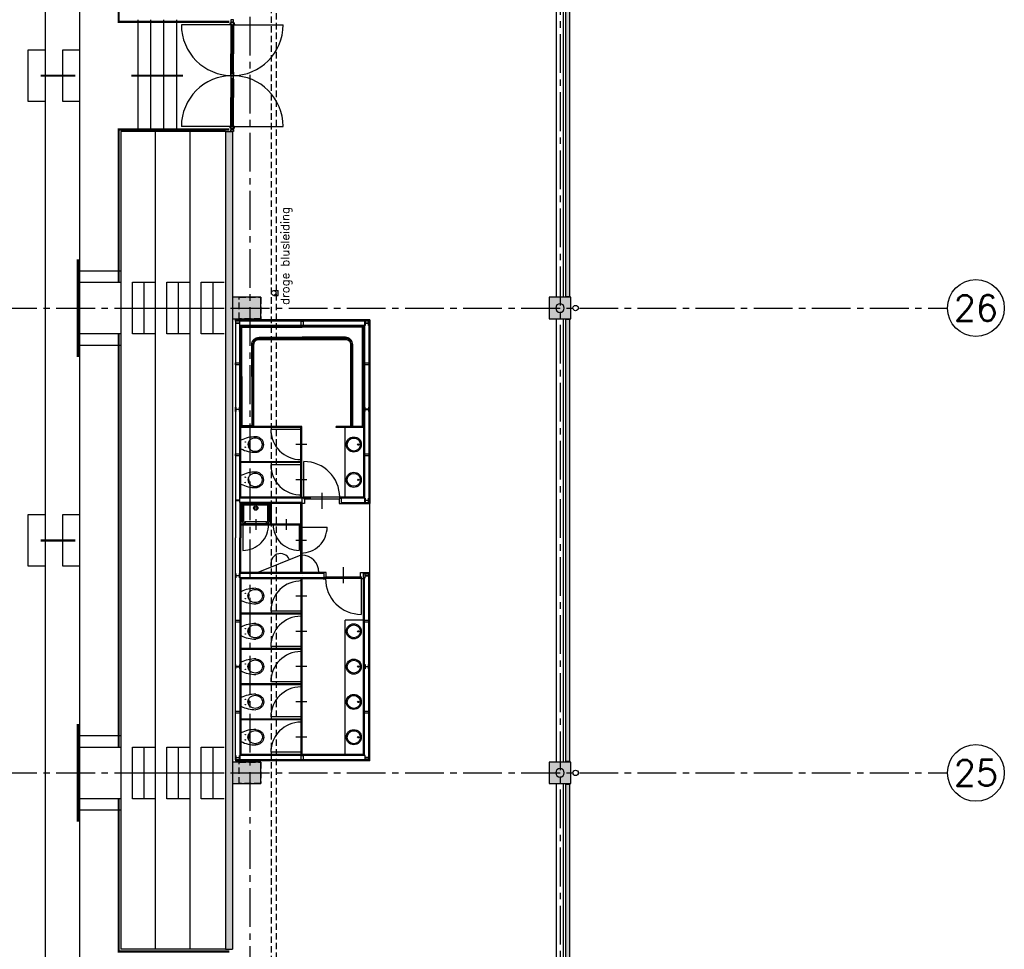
# Model space of a CAD drawing. Extents: x 2980 to 201049, y 2980 to 157420.
# Tile 74 of 78: x 169950 to 192820, y 96200 to 117800. Entities that reach past the tile are written whole.
import ezdxf
from ezdxf.enums import TextEntityAlignment as Align

# ---------------------------------------------------------------- set-up
doc = ezdxf.new("R2010")
doc.units = 0
doc.header["$LTSCALE"] = 1200
doc.linetypes.add('CENTER2', pattern=[1.125, 0.75, -0.125, 0.125, -0.125])
doc.linetypes.add('HIDDEN2', pattern=[0.1875, 0.125, -0.0625])
doc.layers.add('CIVIEL', color=8, linetype='CONTINUOUS')
doc.layers.add('STRAMIENLIJNEN', color=9, linetype='CENTER2')
doc.styles.add('5MM', font='romans', dxfattribs={"height": 1000})
doc.styles.add('VAR', font='ROMANS')

msp = doc.modelspace()

# ---------------------------------------------------------------- linework, layer by layer
at = {"layer": 'CIVIEL'}
for p, q in [((182416, 111350), (182416, 121650)), ((182584, 111350), (182584, 121650)), ((172691.44922, 117800), (172691.44922, 115200)), ((172991.44922, 117800), (172991.44922, 115200)), ((173291.44922, 117800), (173291.44922, 115200)), ((173591.44922, 117800), (173591.44922, 115200)), ((174855, 117795), (174855, 117750)), ((174855, 117795), (174855, 117795)), ((174855, 117795), (174855, 117795)), ((174918.5, 117795), (174855, 117795)), ((174918.5, 117750), (174918.5, 117795)), ((174886.75, 117682), (173704.75, 117682)), ((174855, 117750), (174855, 117750)), ((174855, 117750), (174918.5, 117750)), ((174855, 117750), (174855, 117750)), ((174855, 117732), (174855, 117732)), ((174918.5, 117732), (174855, 117732)), ((174855, 117732), (174855, 117660)), ((174855, 117732), (174855, 117732)), ((174855, 117660), (174861, 117660)), ((174855, 117660), (174855, 117009)), ((174861, 117682), (174918.5, 117682)), ((174861, 117660), (174861, 117682)), ((174861, 117660), (174867, 117658.94204)), ((174867, 117676), (174867, 117009)), ((174867, 117676), (174893, 117676)), ((174873, 117676), (174873, 117009)), ((174882, 117750), (174882, 117732)), ((174885, 117676), (174885, 117009)), ((174886.75, 117750), (174886.75, 117732)), ((174886.75, 117682), (176068.75, 117682)), ((174891.5, 117750), (174891.5, 117732)), ((174893, 117676), (174893, 117009)), ((174899, 117660), (174893, 117658.94204)), ((174899, 117682), (174899, 117660)), ((174899, 117660), (174918.5, 117660)), ((174918.5, 117750), (174918.5, 117750)), ((174918.5, 117750), (174918.5, 117750)), ((174918.5, 117732), (174918.5, 117732)), ((174918.5, 117732), (174918.5, 117732)), ((174918.5, 117682), (174918.5, 117732)), ((174918.5, 117660), (174918.5, 117682)), ((174918.5, 117660), (174918.5, 117009)), ((174855, 116581), (174855, 117009)), ((174867, 116565), (174867, 117009)), ((174873, 116565), (174873, 117009)), ((174885, 116565), (174885, 117009)), ((174893, 116565), (174893, 117009)), ((174918.5, 116581), (174918.5, 117009)), ((174855, 116581), (174861, 116581)), ((174855, 116509), (174855, 116581)), ((174855, 116509), (174855, 116509)), ((174918.5, 116509), (174855, 116509)), ((174855, 116509), (174855, 116509)), ((174855, 116491), (174855, 116491)), ((174918.5, 116491), (174855, 116491)), ((174855, 116491), (174855, 116419)), ((174855, 116491), (174855, 116491)), ((174855, 116419), (174861, 116419)), ((174855, 116419), (174855, 115991)), ((174861, 116581), (174867, 116582.05796)), ((174861, 116581), (174861, 116559)), ((174861, 116559), (174918.5, 116559)), ((174861, 116441), (174918.5, 116441)), ((174861, 116419), (174861, 116441)), ((174861, 116419), (174867, 116417.94204)), ((174867, 116565), (174893, 116565)), ((174867, 116435), (174867, 115991)), ((174867, 116435), (174893, 116435)), ((174873, 116435), (174873, 115991)), ((174882, 116500), (174882, 116509)), ((174882, 116500), (174882, 116491)), ((174885, 116435), (174885, 115991)), ((174886.75, 116491), (174886.75, 116509)), ((174886.75, 116509), (174886.75, 116491)), ((174891.5, 116500), (174891.5, 116509)), ((174891.5, 116500), (174891.5, 116491)), ((174899, 116581), (174893, 116582.05796)), ((174893, 116435), (174893, 115991)), ((174899, 116419), (174893, 116417.94204)), ((174899, 116581), (174918.5, 116581)), ((174899, 116559), (174899, 116581)), ((174899, 116441), (174899, 116419)), ((174899, 116419), (174918.5, 116419)), ((174918.5, 116581), (174918.5, 116559)), ((174918.5, 116559), (174918.5, 116509)), ((174918.5, 116509), (174918.5, 116509)), ((174918.5, 116509), (174918.5, 116509)), ((174918.5, 116491), (174918.5, 116491)), ((174918.5, 116491), (174918.5, 116491)), ((174918.5, 116441), (174918.5, 116491)), ((174918.5, 116419), (174918.5, 116441)), ((174918.5, 116419), (174918.5, 115991)), ((174855, 115340), (174855, 115991)), ((174867, 115324), (174867, 115991)), ((174873, 115324), (174873, 115991)), ((174885, 115324), (174885, 115991)), ((174893, 115324), (174893, 115991)), ((174918.5, 115340), (174918.5, 115991)), ((174886.75, 115318), (173704.75, 115318)), ((174855, 115340), (174861, 115340)), ((174855, 115268), (174855, 115340)), ((174855, 115268), (174855, 115268)), ((174918.5, 115268), (174855, 115268)), ((174855, 115268), (174855, 115268)), ((174861, 115340), (174867, 115341.05796)), ((174861, 115340), (174861, 115318)), ((174861, 115318), (174918.5, 115318)), ((174867, 115324), (174893, 115324)), ((174882, 115250), (174882, 115268)), ((174886.75, 115318), (176068.75, 115318)), ((174886.75, 115250), (174886.75, 115268)), ((174891.5, 115250), (174891.5, 115268)), ((174899, 115340), (174893, 115341.05796)), ((174899, 115340), (174918.5, 115340)), ((174899, 115318), (174899, 115340)), ((174918.5, 115340), (174918.5, 115318)), ((174918.5, 115318), (174918.5, 115268)), ((174918.5, 115268), (174918.5, 115268)), ((174918.5, 115268), (174918.5, 115268)), ((174730, 115200), (172300, 115200)), ((174730, 115200), (174893, 115200)), ((174855, 115250), (174855, 115250)), ((174855, 115205), (174855, 115250)), ((174855, 115250), (174918.5, 115250)), ((174855, 115250), (174855, 115250)), ((174855, 115205), (174855, 115205)), ((174855, 115205), (174855, 115205)), ((174918.5, 115205), (174855, 115205)), ((174918.5, 115250), (174918.5, 115205)), ((174918.5, 115250), (174918.5, 115250)), ((174918.5, 115250), (174918.5, 115250)), ((171350, 111967), (172300, 111967)), ((171350, 111700), (172300, 111700)), ((172566.66667, 111700), (173100, 111700)), ((172566.66667, 110500), (172566.66667, 111700)), ((172833.33333, 111700), (172833.33333, 110500)), ((173366.66667, 111700), (173900, 111700)), ((173366.66667, 110500), (173366.66667, 111700)), ((173633.33333, 111700), (173633.33333, 110500)), ((174166.66667, 111700), (174700, 111700)), ((174166.66667, 110500), (174166.66667, 111700)), ((174433.33333, 111700), (174433.33333, 110500)), ((175850, 111505), (175950, 111505)), ((175850, 111395), (175950, 111395)), ((175950, 111395), (175950, 111505)), ((172966.35263, 111100), (174614.35263, 111100)), ((178085.17432, 110822.5), (174965.17432, 110822.5)), ((174965.17432, 110797.5), (174965.17432, 110822.5)), ((178072.67432, 110810), (174965.17432, 110810)), ((178060.17432, 110797.5), (174965.17432, 110797.5)), ((174965.17432, 110697.5), (174965.17432, 105758.166)), ((175065.17432, 106683.166), (175065.17432, 110697.5)), ((177960.17432, 110697.5), (175065.17432, 110697.5)), ((177960.17432, 110697.5), (177960.17432, 106683.166)), ((178060.17432, 110797.5), (178060.17432, 106583.166)), ((178072.67432, 110810), (178072.67432, 106570.666)), ((178085.17432, 110822.5), (178085.17432, 106558.166)), ((182416, 100550), (182416, 110850)), ((182584, 100550), (182584, 110850)), ((172300, 110500), (171350, 110500)), ((173100, 110500), (172566.66667, 110500)), ((173900, 110500), (173366.66667, 110500)), ((174700, 110500), (174166.66667, 110500)), ((175077.67432, 106695.666), (175077.67432, 110685)), ((177947.67432, 110685), (175077.67432, 110685)), ((175090.17432, 106708.166), (175090.17432, 110672.5)), ((177935.17432, 110672.5), (175090.17432, 110672.5)), ((177935.17432, 110672.5), (177935.17432, 106708.166)), ((177947.67432, 110685), (177947.67432, 106695.666)), ((172300, 110233), (171350, 110233)), ((176501.17432, 108348.166), (175090.17432, 108348.166)), ((176481.17432, 108328.166), (175090.17432, 108328.166)), ((176501.17432, 108278.166), (175781.17432, 108278.166)), ((176481.17432, 106708.166), (176481.17432, 108328.166)), ((176501.17432, 106708.166), (176501.17432, 108348.166)), ((177301.17432, 108328.166), (177301.17432, 108348.166)), ((177935.17432, 108348.166), (177301.17432, 108348.166)), ((177935.17432, 108328.166), (177301.17432, 108328.166)), ((177510.17432, 106708.166), (177510.17432, 108328.166)), ((175090.17432, 107828.166), (175090.17432, 108028.166)), ((176616.82613, 107928.166), (176364.22974, 107928.166)), ((176481.17432, 107528.166), (175090.17432, 107528.166)), ((176481.17432, 107508.166), (175090.17432, 107508.166)), ((176481.17432, 107578.166), (176501.17432, 107578.166)), ((176553.17432, 106703.166), (176553.17432, 107533.166)), ((176501.17432, 107458.166), (175781.17432, 107458.166)), ((175090.17432, 107008.166), (175090.17432, 107208.166)), ((176616.82613, 107108.166), (176364.22974, 107108.166)), ((176968.17432, 106808.96006), (176968.17432, 106434.44935)), ((175065.17432, 106583.166), (175065.17432, 105758.166)), ((176190.17432, 106708.166), (175090.17432, 106708.166)), ((176481.17432, 106758.166), (176461.17432, 106758.166)), ((176510.17432, 106638.166), (176510.17432, 106638.166)), ((177935.17432, 106708.166), (177435.17432, 106708.166)), ((175077.67432, 106570.666), (175077.67432, 105758.166)), ((175090.17432, 106558.166), (175090.17432, 105758.166)), ((175775.67432, 106078.166), (175775.67432, 106558.166)), ((175795.67432, 106078.166), (175795.67432, 106558.166)), ((176481.17432, 104958.166), (176481.17432, 106558.166)), ((176501.17432, 106558.166), (176501.17432, 104958.166)), ((178085.17432, 104958.166), (178085.17432, 106558.166)), ((175433.15994, 106191.45739), (175433.15994, 105944.28524)), ((176138.1887, 106191.45739), (176138.1887, 105944.28524)), ((176481.17432, 106078.166), (175090.17432, 106078.166)), ((176481.17432, 106058.166), (175090.17432, 106058.166)), ((175133.15994, 106078.166), (175133.15994, 105468.166)), ((176438.1887, 106078.166), (176438.1887, 105468.166)), ((176481.17432, 106008.166), (177091.17432, 106008.166)), ((174965.17432, 100703.166), (174965.17432, 105758.166)), ((175065.17432, 104933.166), (175065.17432, 105758.166)), ((175077.67432, 104945.666), (175077.67432, 105758.166)), ((175090.17432, 104958.166), (175090.17432, 105758.166)), ((176367.88293, 105708.166), (176615.05508, 105708.166)), ((176481.17432, 105358.166), (175481.55533, 104958.166)), ((176492.86845, 105334.8789), (176492.86845, 105334.8789)), ((176492.86845, 105282.02579), (176492.86845, 105282.02579)), ((177468.17432, 104707.37194), (177468.17432, 105081.88265)), ((175065.17432, 104833.166), (175065.17432, 100703.166)), ((175077.67432, 104820.666), (175077.67432, 100715.666)), ((175090.17432, 104808.166), (175090.17432, 100728.166)), ((176190.17432, 104808.166), (175090.17432, 104808.166)), ((176481.17432, 104758.166), (176461.17432, 104758.166)), ((176481.17432, 104808.166), (176481.17432, 100728.166)), ((176501.17432, 104808.166), (176501.17432, 100728.166)), ((176510.17432, 104878.166), (176510.17432, 104878.166)), ((177211.17432, 104808.166), (177211.17432, 104808.166)), ((177211.17432, 104808.166), (177211.17432, 104808.166)), ((177883.17432, 104813.166), (177883.17432, 103983.166)), ((177935.17432, 100728.166), (177935.17432, 104808.166)), ((177947.67432, 100715.666), (177947.67432, 104820.666)), ((177960.17432, 100703.166), (177960.17432, 104833.166)), ((178060.17432, 100603.166), (178060.17432, 104933.166)), ((178072.67432, 100590.666), (178072.67432, 104945.666)), ((178085.17432, 100578.166), (178085.17432, 104958.166)), ((175090.17432, 104508.166), (175090.17432, 104308.166)), ((176616.82613, 104408.166), (176364.22974, 104408.166)), ((176481.17432, 104008.166), (175090.17432, 104008.166)), ((176481.17432, 103988.166), (175090.17432, 103988.166)), ((176501.17432, 104058.166), (175781.17432, 104058.166)), ((176481.17432, 103938.166), (176501.17432, 103938.166)), ((177510.17432, 100728.166), (177510.17432, 103850.666)), ((177935.17432, 103850.666), (177510.17432, 103850.666)), ((175090.17432, 103688.166), (175090.17432, 103488.166)), ((176616.82613, 103588.166), (176364.22974, 103588.166)), ((176481.17432, 103188.166), (175090.17432, 103188.166)), ((176481.17432, 103168.166), (175090.17432, 103168.166)), ((176501.17432, 103238.166), (175781.17432, 103238.166)), ((176481.17432, 103118.166), (176501.17432, 103118.166)), ((175090.17432, 102868.166), (175090.17432, 102668.166)), ((176616.82613, 102768.166), (176364.22974, 102768.166)), ((176481.17432, 102368.166), (175090.17432, 102368.166)), ((176481.17432, 102348.166), (175090.17432, 102348.166)), ((176501.17432, 102418.166), (175781.17432, 102418.166)), ((176481.17432, 102298.166), (176501.17432, 102298.166)), ((175090.17432, 102048.166), (175090.17432, 101848.166)), ((176616.82613, 101948.166), (176364.22974, 101948.166)), ((176481.17432, 101548.166), (175090.17432, 101548.166)), ((176501.17432, 101598.166), (175781.17432, 101598.166)), ((176481.17432, 101528.166), (175090.17432, 101528.166)), ((176481.17432, 101478.166), (176501.17432, 101478.166)), ((171350, 101167), (172300, 101167)), ((175090.17432, 101228.166), (175090.17432, 101028.166)), ((176616.82613, 101128.166), (176364.22974, 101128.166)), ((171350, 100900), (172300, 100900)), ((172566.66667, 99700), (172566.66667, 100900)), ((172566.66667, 100900), (173100, 100900)), ((172833.33333, 100900), (172833.33333, 99700)), ((173366.66667, 99700), (173366.66667, 100900)), ((173366.66667, 100900), (173900, 100900)), ((173633.33333, 100900), (173633.33333, 99700)), ((174166.66667, 100900), (174700, 100900)), ((174166.66667, 99700), (174166.66667, 100900)), ((174433.33333, 100900), (174433.33333, 99700)), ((177960.17432, 100703.166), (175065.17432, 100703.166)), ((177947.67432, 100715.666), (175077.67432, 100715.666)), ((177935.17432, 100728.166), (175090.17432, 100728.166)), ((176501.17432, 100778.166), (175781.17432, 100778.166)), ((178060.17432, 100603.166), (174965.17432, 100603.166)), ((174965.17432, 100603.166), (174965.17432, 100578.166)), ((178072.67432, 100590.666), (174965.17432, 100590.666)), ((178085.17432, 100578.166), (174965.17432, 100578.166)), ((172966.35263, 100300), (174614.35263, 100300)), ((182416, 89750), (182416, 100050)), ((182584, 89750), (182584, 100050)), ((172300, 99700), (171350, 99700)), ((173100, 99700), (172566.66667, 99700)), ((173900, 99700), (173366.66667, 99700)), ((174700, 99700), (174166.66667, 99700)), ((172300, 99433), (171350, 99433)), ((174730, 96200), (172300, 96200)), ((174730, 96200), (174893, 96200))]:
    msp.add_line(p, q, dxfattribs=at)
at = {"layer": 'CIVIEL', "linetype": 'CONTINUOUS'}
for p, q in [((175127.92432, 106128.166), (175127.92432, 106548.166)), ((175137.92432, 106558.166), (175727.92432, 106558.166)), ((175137.92432, 106528.166), (175727.92432, 106528.166)), ((175157.92432, 106138.166), (175157.92432, 106518.166)), ((175157.92432, 106138.166), (175157.92432, 106518.166)), ((175707.92432, 106518.166), (175707.92432, 106138.166)), ((175707.92432, 106518.166), (175707.92432, 106138.166)), ((175737.92432, 106548.16602), (175737.92432, 106128.166)), ((175183.39556, 106128.166), (175167.92432, 106128.166)), ((175183.39556, 106128.166), (175167.92432, 106128.166)), ((175682.92432, 106133.49256), (175183.39556, 106133.49256)), ((175183.39556, 106133.49256), (175183.39556, 106093.27776)), ((175682.92432, 106093.27776), (175682.92432, 106133.49256)), ((175697.92432, 106128.166), (175682.92432, 106128.166)), ((175697.92432, 106128.166), (175682.92432, 106128.166)), ((175183.39556, 106098.166), (175157.92432, 106098.166)), ((175183.39556, 106093.27776), (175682.92432, 106093.27776)), ((175707.92432, 106098.166), (175682.92432, 106098.166))]:
    msp.add_line(p, q, dxfattribs=at)
at = {"layer": 'CIVIEL', "linetype": 'HIDDEN2'}
for points in [[(97900, 140505), (161000.7646, 140505), (167838.88592, 137672.5574), (173072.5574, 132438.88592), (175905, 125600.7646), (175905, 56750)], [(175795, 56750), (175795, 125578.88423), (172979.30391, 132376.57593), (167776.57593, 137579.30391), (160978.88423, 140395), (97900, 140395)]]:
    msp.add_lwpolyline(points, dxfattribs=at)
at = {"layer": 'CIVIEL'}
for points in [[(157050, 32250), (160094.71876, 32250), (165258.68569, 34388.98514), (169211.01486, 38341.31431), (171350, 43505.28124), (171350, 124694.71876), (169211.01486, 129858.68569), (165258.68569, 133811.01486), (160094.71876, 135950), (35705.28124, 135950), (30541.31431, 133811.01486), (26588.98514, 129858.68569), (24450, 124694.71876), (24450, 43505.28124), (26588.98514, 38341.31431), (30541.31431, 34388.98514), (35705.28124, 32250), (38730, 32250)], [(157050, 33050), (159935.58887, 33050), (164805.52209, 35067.19239), (168532.80761, 38794.47791), (170550, 43664.41113), (170550, 124535.58887), (168532.80761, 129405.52209), (164805.52209, 133132.80761), (159935.58887, 135150), (35864.41113, 135150)], [(170550, 115900), (170150, 115900), (170150, 117100), (170550, 117100)], [(171350, 115900), (170950, 115900), (170950, 117100), (171350, 117100)], [(172300, 115200), (172300, 96200)], [(173100, 115200), (173100, 96200)], [(173900, 115200), (173900, 96200)], [(174730, 115200), (174730, 96200)], [(174893, 115200), (174893, 96200)], [(176711.17432, 106683.166), (175065.17432, 106683.166)], [(176511.17432, 106583.166), (175065.17432, 106583.166)], [(176501.17432, 106695.666), (175077.67432, 106695.666)], [(176501.17432, 106708.166), (175090.17432, 106708.166)], [(177960.17432, 106683.166), (177425.17432, 106683.166)], [(177425.17432, 106583.166), (178060.17432, 106583.166)], [(177947.67432, 106695.666), (177435.17432, 106695.666)], [(176511.17432, 106570.666), (175077.67432, 106570.666)], [(176501.17432, 106558.166), (175090.17432, 106558.166)], [(177435.17432, 106570.666), (178072.67432, 106570.666)], [(177435.17432, 106558.166), (178085.17432, 106558.166)], [(170550, 105100), (170150, 105100), (170150, 106300), (170550, 106300)], [(171350, 105100), (170950, 105100), (170950, 106300), (171350, 106300)], [(177011.17432, 104933.166), (175065.17432, 104933.166)], [(177011.17432, 104833.166), (175065.17432, 104833.166)], [(177001.17432, 104945.666), (175077.67432, 104945.666)], [(177001.17432, 104820.666), (175077.67432, 104820.666)], [(177001.17432, 104958.166), (175090.17432, 104958.166)], [(177001.17432, 104808.166), (175090.17432, 104808.166)], [(177925.17432, 104933.166), (178060.17432, 104933.166)], [(177960.17432, 104833.166), (177925.17432, 104833.166)], [(177935.17432, 104958.166), (178085.17432, 104958.166)], [(177935.17432, 104945.666), (178072.67432, 104945.666)], [(177947.67432, 104820.666), (177935.17432, 104820.666)]]:
    msp.add_lwpolyline(points, dxfattribs=at)
for points in [[(182730, 121630), (182630, 121630), (182630, 111370), (182730, 111370)], [(175550, 111350), (174893, 111350), (174893, 110850), (175550, 110850)], [(182750, 111350), (182250, 111350), (182250, 110850), (182750, 110850)], [(176537.67432, 110697.5), (176487.67432, 110697.5), (176487.67432, 110797.5), (176537.67432, 110797.5)], [(182730, 110830), (182630, 110830), (182630, 100570), (182730, 100570)], [(174965.17432, 109780.666), (174965.17432, 109830.666), (175065.17432, 109830.666), (175065.17432, 109780.666)], [(177960.17432, 109780.666), (177960.17432, 109830.666), (178060.17432, 109830.666), (178060.17432, 109780.666)], [(174965.17432, 107665.666), (174965.17432, 107715.666), (175065.17432, 107715.666), (175065.17432, 107665.666)], [(177960.17432, 107665.666), (177960.17432, 107715.666), (178060.17432, 107715.666), (178060.17432, 107665.666)], [(176511.17432, 106695.666), (176501.17432, 106695.666), (176501.17432, 106708.166), (176553.17432, 106708.166), (176553.17432, 106663.166), (176568.17432, 106663.166), (176568.17432, 106558.166), (176501.17432, 106558.166), (176501.17432, 106570.666), (176511.17432, 106570.666)], [(177383.17432, 106703.166), (176553.17432, 106703.166), (176553.17432, 106663.166), (177383.17432, 106663.166)], [(177425.17432, 106695.666), (177435.17432, 106695.666), (177435.17432, 106708.166), (177383.17432, 106708.166), (177383.17432, 106663.166), (177368.17432, 106663.166), (177368.17432, 106558.166), (177435.17432, 106558.166), (177435.17432, 106570.666), (177425.17432, 106570.666)], [(177011.17432, 104820.666), (177001.17432, 104820.666), (177001.17432, 104808.166), (177053.17432, 104808.166), (177053.17432, 104853.166), (177068.17432, 104853.166), (177068.17432, 104958.166), (177001.17432, 104958.166), (177001.17432, 104945.666), (177011.17432, 104945.666)], [(177883.17432, 104813.166), (177053.17432, 104813.166), (177053.17432, 104853.166), (177883.17432, 104853.166)], [(177925.17432, 104820.666), (177935.17432, 104820.666), (177935.17432, 104808.166), (177883.17432, 104808.166), (177883.17432, 104853.166), (177868.17432, 104853.166), (177868.17432, 104958.166), (177935.17432, 104958.166), (177935.17432, 104945.666), (177925.17432, 104945.666)], [(174965.17432, 103800.666), (174965.17432, 103850.666), (175065.17432, 103850.666), (175065.17432, 103800.666)], [(177960.17432, 103800.666), (177960.17432, 103850.666), (178060.17432, 103850.666), (178060.17432, 103800.666)], [(174965.17432, 101685.666), (174965.17432, 101735.666), (175065.17432, 101735.666), (175065.17432, 101685.666)], [(177960.17432, 101685.666), (177960.17432, 101735.666), (178060.17432, 101735.666), (178060.17432, 101685.666)], [(176537.67432, 100603.166), (176487.67432, 100603.166), (176487.67432, 100703.166), (176537.67432, 100703.166)], [(175550, 100550), (174893, 100550), (174893, 100050), (175550, 100050)], [(182750, 100550), (182250, 100550), (182250, 100050), (182750, 100050)], [(182730, 100030), (182630, 100030), (182630, 89770), (182730, 89770)]]:
    msp.add_lwpolyline(points, close=True, dxfattribs=at)
at = {"layer": 'CIVIEL', "const_width": 50}
for points in [[(174817, 117750), (172250, 117750), (172250, 121300)], [(174817, 115250), (172250, 115250), (172250, 111700)], [(171300, 112234), (171300, 109966)], [(172250, 100900), (172250, 110500)], [(171300, 101434), (171300, 99166)], [(174817, 96150), (172250, 96150), (172250, 99700)]]:
    msp.add_lwpolyline(points, dxfattribs=at)
at = {"layer": 'CIVIEL'}
for points, format in [([(172691.44922, 117100, 0, 14.64, 0), (172720.72922, 117100, 14.64, 50, 0), (172791.44922, 117100, 50, 85.36, 0), (172862.16922, 117100, 85.36, 100, 0), (172891.44922, 117100, 0, 0, 0), (173591.44922, 117100, 0, 0, 0)], "xyseb"), ([(172691.44922, 115900, 0, 14.64, 0), (172720.72922, 115900, 14.64, 50, 0), (172791.44922, 115900, 50, 85.36, 0), (172862.16922, 115900, 85.36, 100, 0), (172891.44922, 115900, 0, 0, 0), (173591.44922, 115900, 0, 0, 0)], "xyseb"), ([(175110.17432, 109510.333), (175110.17432, 110652.5, -0.1606200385)], "xyb"), ([(175110.17432, 110652.5), (176512.67432, 110652.5, -0.3965970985)], "xyb"), ([(177915.17432, 110652.5), (176512.67432, 110652.5, 0.3965970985)], "xyb"), ([(177915.17432, 108348.166), (177915.17432, 110652.5, 0.1606200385)], "xyb"), ([(175340.17432, 109510.333), (175340.17432, 110252.5, -0.4142135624), (175510.17432, 110422.5), (176512.67432, 110422.5, -0.1985472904)], "xyb"), ([(175370.17432, 109510.333), (175370.17432, 110252.5, -0.4142135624), (175510.17432, 110392.5), (176512.67432, 110392.5, -0.1954918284)], "xyb"), ([(175390.17432, 108348.166), (175390.17432, 109510.333), (175390.17432, 110252.5, -0.4142135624), (175510.17432, 110372.5), (176259.17432, 110372.5), (176512.67432, 110372.5), (176766.17432, 110372.5), (177515.17432, 110372.5, -0.4142135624), (177635.17432, 110252.5), (177635.17432, 108348.166)], "xyb"), ([(177685.17432, 108348.166), (177685.17432, 110252.5, 0.4142135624), (177515.17432, 110422.5), (176512.67432, 110422.5, 0.1985472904)], "xyb"), ([(177655.17432, 108348.166), (177655.17432, 110252.5, 0.4142135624), (177515.17432, 110392.5), (176512.67432, 110392.5, 0.1954918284)], "xyb"), ([(175110.17432, 109510.333), (175110.17432, 108368.166, 0.1606200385)], "xyb"), ([(175340.17432, 109510.333), (175340.17432, 108368.166, 0.4142135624)], "xyb"), ([(175370.17432, 109510.333), (175370.17432, 108368.166, 0.4142135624)], "xyb"), ([(175110.17432, 108368.166), (175370.17432, 108368.166, 0.3965970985)], "xyb")]:
    msp.add_lwpolyline(points, format=format, dxfattribs=at)
at = {"layer": 'CIVIEL', "const_width": 50, "flags": 128}
for points in [[(170440.81652, 116500), (171241, 116500)], [(172541.44922, 116500), (173741.44922, 116500)], [(170440.81652, 105700), (171240.81652, 105700)]]:
    msp.add_lwpolyline(points, dxfattribs=at)
at = {"layer": 'CIVIEL', "linetype": 'HIDDEN2'}
for points in [[(175550, 111350), (175550, 110850), (175050, 110850), (175050, 111350)], [(175550, 100550), (175550, 100050), (175050, 100050), (175050, 100550)]]:
    msp.add_lwpolyline(points, close=True, dxfattribs=at)
at = {"layer": 'CIVIEL'}
for points in [[(175061.17432, 110697.5), (175061.17432, 110797.5), (175053.17432, 110797.5), (175053.17432, 110762, -0.4142135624), (175041.17432, 110750), (174985.17432, 110750, -0.4142135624), (174973.17432, 110762), (174973.17432, 110797.5), (174965.17432, 110797.5), (174965.17432, 110697.5), (174973.17432, 110697.5), (174973.17432, 110733, -0.4142135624), (174985.17432, 110745), (175041.17432, 110745, -0.4142135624), (175053.17432, 110733), (175053.17432, 110697.5)], [(177964.17432, 110697.5), (177964.17432, 110797.5), (177972.17432, 110797.5), (177972.17432, 110762, 0.4142135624), (177984.17432, 110750), (178040.17432, 110750, 0.4142135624), (178052.17432, 110762), (178052.17432, 110797.5), (178060.17432, 110797.5), (178060.17432, 110697.5), (178052.17432, 110697.5), (178052.17432, 110733, 0.4142135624), (178040.17432, 110745), (177984.17432, 110745, 0.4142135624), (177972.17432, 110733), (177972.17432, 110697.5)], [(175061.17432, 108798.166), (175061.17432, 108698.166), (175053.17432, 108698.166), (175053.17432, 108733.666, 0.4142135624), (175041.17432, 108745.666), (174985.17432, 108745.666, 0.4142135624), (174973.17432, 108733.666), (174973.17432, 108698.166), (174965.17432, 108698.166), (174965.17432, 108798.166), (174973.17432, 108798.166), (174973.17432, 108762.666, 0.4142135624), (174985.17432, 108750.666), (175041.17432, 108750.666, 0.4142135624), (175053.17432, 108762.666), (175053.17432, 108798.166)], [(177964.17432, 108798.166), (177964.17432, 108698.166), (177972.17432, 108698.166), (177972.17432, 108733.666, -0.4142135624), (177984.17432, 108745.666), (178040.17432, 108745.666, -0.4142135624), (178052.17432, 108733.666), (178052.17432, 108698.166), (178060.17432, 108698.166), (178060.17432, 108798.166), (178052.17432, 108798.166), (178052.17432, 108762.666, -0.4142135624), (178040.17432, 108750.666), (177984.17432, 108750.666, -0.4142135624), (177972.17432, 108762.666), (177972.17432, 108798.166)], [(175061.17432, 106583.166), (175061.17432, 106683.166), (175053.17432, 106683.166), (175053.17432, 106647.666, -0.4142135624), (175041.17432, 106635.666), (174985.17432, 106635.666, -0.4142135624), (174973.17432, 106647.666), (174973.17432, 106683.166), (174965.17432, 106683.166), (174965.17432, 106583.166), (174973.17432, 106583.166), (174973.17432, 106618.666, -0.4142135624), (174985.17432, 106630.666), (175041.17432, 106630.666, -0.4142135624), (175053.17432, 106618.666), (175053.17432, 106583.166)], [(177964.17432, 106583.166), (177964.17432, 106683.166), (177972.17432, 106683.166), (177972.17432, 106647.666, 0.4142135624), (177984.17432, 106635.666), (178040.17432, 106635.666, 0.4142135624), (178052.17432, 106647.666), (178052.17432, 106683.166), (178060.17432, 106683.166), (178060.17432, 106583.166), (178052.17432, 106583.166), (178052.17432, 106618.666, 0.4142135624), (178040.17432, 106630.666), (177984.17432, 106630.666, 0.4142135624), (177972.17432, 106618.666), (177972.17432, 106583.166)], [(175061.17432, 104933.166), (175061.17432, 104833.166), (175053.17432, 104833.166), (175053.17432, 104868.666, 0.4142135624), (175041.17432, 104880.666), (174985.17432, 104880.666, 0.4142135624), (174973.17432, 104868.666), (174973.17432, 104833.166), (174965.17432, 104833.166), (174965.17432, 104933.166), (174973.17432, 104933.166), (174973.17432, 104897.666, 0.4142135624), (174985.17432, 104885.666), (175041.17432, 104885.666, 0.4142135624), (175053.17432, 104897.666), (175053.17432, 104933.166)], [(177964.17432, 104933.166), (177964.17432, 104833.166), (177972.17432, 104833.166), (177972.17432, 104868.666, -0.4142135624), (177984.17432, 104880.666), (178040.17432, 104880.666, -0.4142135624), (178052.17432, 104868.666), (178052.17432, 104833.166), (178060.17432, 104833.166), (178060.17432, 104933.166), (178052.17432, 104933.166), (178052.17432, 104897.666, -0.4142135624), (178040.17432, 104885.666), (177984.17432, 104885.666, -0.4142135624), (177972.17432, 104897.666), (177972.17432, 104933.166)], [(175061.17432, 102718.166), (175061.17432, 102818.166), (175053.17432, 102818.166), (175053.17432, 102782.666, -0.4142135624), (175041.17432, 102770.666), (174985.17432, 102770.666, -0.4142135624), (174973.17432, 102782.666), (174973.17432, 102818.166), (174965.17432, 102818.166), (174965.17432, 102718.166), (174973.17432, 102718.166), (174973.17432, 102753.666, -0.4142135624), (174985.17432, 102765.666), (175041.17432, 102765.666, -0.4142135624), (175053.17432, 102753.666), (175053.17432, 102718.166)], [(177964.17432, 102718.166), (177964.17432, 102818.166), (177972.17432, 102818.166), (177972.17432, 102782.666, 0.4142135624), (177984.17432, 102770.666), (178040.17432, 102770.666, 0.4142135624), (178052.17432, 102782.666), (178052.17432, 102818.166), (178060.17432, 102818.166), (178060.17432, 102718.166), (178052.17432, 102718.166), (178052.17432, 102753.666, 0.4142135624), (178040.17432, 102765.666), (177984.17432, 102765.666, 0.4142135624), (177972.17432, 102753.666), (177972.17432, 102718.166)], [(175061.17432, 100703.166), (175061.17432, 100603.166), (175053.17432, 100603.166), (175053.17432, 100638.666, 0.4142135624), (175041.17432, 100650.666), (174985.17432, 100650.666, 0.4142135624), (174973.17432, 100638.666), (174973.17432, 100603.166), (174965.17432, 100603.166), (174965.17432, 100703.166), (174973.17432, 100703.166), (174973.17432, 100667.666, 0.4142135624), (174985.17432, 100655.666), (175041.17432, 100655.666, 0.4142135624), (175053.17432, 100667.666), (175053.17432, 100703.166)], [(177964.17432, 100703.166), (177964.17432, 100603.166), (177972.17432, 100603.166), (177972.17432, 100638.666, -0.4142135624), (177984.17432, 100650.666), (178040.17432, 100650.666, -0.4142135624), (178052.17432, 100638.666), (178052.17432, 100603.166), (178060.17432, 100603.166), (178060.17432, 100703.166), (178052.17432, 100703.166), (178052.17432, 100667.666, -0.4142135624), (178040.17432, 100655.666), (177984.17432, 100655.666, -0.4142135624), (177972.17432, 100667.666), (177972.17432, 100703.166)]]:
    msp.add_lwpolyline(points, format="xyb", close=True, dxfattribs=at)
at = {"layer": 'CIVIEL', "linetype": 'CONTINUOUS'}
for points in [[(175419.13784, 104562.35292, -0.0905392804), (175483.76768, 104550.55311, -0.0948341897), (175537.2736, 104517.72809, -0.1016155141), (175573.7378, 104467.5989, -0.1069921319), (175586.20703, 104409.99423, -0.1069921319), (175573.7378, 104352.38956, -0.1016155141), (175537.2736, 104302.26037, -0.0948341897), (175483.76768, 104269.43534, -0.0905392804), (175419.13784, 104257.63554, -0.0905392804), (175354.50801, 104269.43534, -0.0948341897), (175301.00209, 104302.26037, -0.1016155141), (175264.53789, 104352.38956, -0.1069921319), (175252.06866, 104409.99423, -0.1069921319), (175264.53789, 104467.5989, -0.1016155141), (175301.00209, 104517.72809, -0.0948341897), (175354.50801, 104550.55311, -0.0905392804)], [(175419.13784, 103742.35292, -0.0905392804), (175483.76768, 103730.55311, -0.0948341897), (175537.2736, 103697.72809, -0.1016155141), (175573.7378, 103647.5989, -0.1069921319), (175586.20703, 103589.99423, -0.1069921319), (175573.7378, 103532.38956, -0.1016155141), (175537.2736, 103482.26037, -0.0948341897), (175483.76768, 103449.43534, -0.0905392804), (175419.13784, 103437.63554, -0.0905392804), (175354.50801, 103449.43534, -0.0948341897), (175301.00209, 103482.26037, -0.1016155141), (175264.53789, 103532.38956, -0.1069921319), (175252.06866, 103589.99423, -0.1069921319), (175264.53789, 103647.5989, -0.1016155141), (175301.00209, 103697.72809, -0.0948341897), (175354.50801, 103730.55311, -0.0905392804)], [(175419.13784, 102922.35292, -0.0905392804), (175483.76768, 102910.55311, -0.0948341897), (175537.2736, 102877.72809, -0.1016155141), (175573.7378, 102827.5989, -0.1069921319), (175586.20703, 102769.99423, -0.1069921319), (175573.7378, 102712.38956, -0.1016155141), (175537.2736, 102662.26037, -0.0948341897), (175483.76768, 102629.43534, -0.0905392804), (175419.13784, 102617.63554, -0.0905392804), (175354.50801, 102629.43534, -0.0948341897), (175301.00209, 102662.26037, -0.1016155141), (175264.53789, 102712.38956, -0.1069921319), (175252.06866, 102769.99423, -0.1069921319), (175264.53789, 102827.5989, -0.1016155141), (175301.00209, 102877.72809, -0.0948341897), (175354.50801, 102910.55311, -0.0905392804)], [(175419.13784, 102102.35292, -0.0905392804), (175483.76768, 102090.55311, -0.0948341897), (175537.2736, 102057.72809, -0.1016155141), (175573.7378, 102007.5989, -0.1069921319), (175586.20703, 101949.99423, -0.1069921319), (175573.7378, 101892.38956, -0.1016155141), (175537.2736, 101842.26037, -0.0948341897), (175483.76768, 101809.43534, -0.0905392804), (175419.13784, 101797.63554, -0.0905392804), (175354.50801, 101809.43534, -0.0948341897), (175301.00209, 101842.26037, -0.1016155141), (175264.53789, 101892.38956, -0.1069921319), (175252.06866, 101949.99423, -0.1069921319), (175264.53789, 102007.5989, -0.1016155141), (175301.00209, 102057.72809, -0.0948341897), (175354.50801, 102090.55311, -0.0905392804)], [(175419.13784, 101282.35292, -0.0905392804), (175483.76768, 101270.55311, -0.0948341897), (175537.2736, 101237.72809, -0.1016155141), (175573.7378, 101187.5989, -0.1069921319), (175586.20703, 101129.99423, -0.1069921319), (175573.7378, 101072.38956, -0.1016155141), (175537.2736, 101022.26037, -0.0948341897), (175483.76768, 100989.43534, -0.0905392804), (175419.13784, 100977.63554, -0.0905392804), (175354.50801, 100989.43534, -0.0948341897), (175301.00209, 101022.26037, -0.1016155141), (175264.53789, 101072.38956, -0.1069921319), (175252.06866, 101129.99423, -0.1069921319), (175264.53789, 101187.5989, -0.1016155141), (175301.00209, 101237.72809, -0.0948341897), (175354.50801, 101270.55311, -0.0905392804)]]:
    msp.add_lwpolyline(points, format="xyb", close=True, dxfattribs=at)
for points in [[(175431.93591, 104587.85395, -0.0760922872), (175497.65529, 104574.19352, -0.0942731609), (175561.59568, 104535.44522, -0.1020133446), (175605.29246, 104476.09662, -0.1082535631), (175620.17432, 104408.166, -0.1082535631), (175605.29246, 104340.23538, -0.1020133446), (175561.59568, 104280.88678, -0.0942731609), (175491.72204, 104238.5429, -0.0894458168), (175431.93591, 104227.7614, -0.0275268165)], [(175431.93591, 103767.85395, -0.0760922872), (175497.65529, 103754.19352, -0.0942731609), (175561.59568, 103715.44522, -0.1020133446), (175605.29246, 103656.09662, -0.1082535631), (175620.17432, 103588.166, -0.1082535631), (175605.29246, 103520.23538, -0.1020133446), (175561.59568, 103460.88678, -0.0942731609), (175491.72204, 103418.5429, -0.0894458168), (175431.93591, 103407.7614, -0.0275268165)], [(175431.93591, 102947.85395, -0.0760922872), (175497.65529, 102934.19352, -0.0942731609), (175561.59568, 102895.44522, -0.1020133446), (175605.29246, 102836.09662, -0.1082535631), (175620.17432, 102768.166, -0.1082535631), (175605.29246, 102700.23538, -0.1020133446), (175561.59568, 102640.88678, -0.0942731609), (175491.72204, 102598.5429, -0.0894458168), (175431.93591, 102587.7614, -0.0275268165)], [(175431.93591, 102127.85395, -0.0760922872), (175497.65529, 102114.19352, -0.0942731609), (175561.59568, 102075.44522, -0.1020133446), (175605.29246, 102016.09662, -0.1082535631), (175620.17432, 101948.166, -0.1082535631), (175605.29246, 101880.23538, -0.1020133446), (175561.59568, 101820.88678, -0.0942731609), (175491.72204, 101778.5429, -0.0894458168), (175431.93591, 101767.7614, -0.0275268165)], [(175431.93591, 101307.85395, -0.0760922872), (175497.65529, 101294.19352, -0.0942731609), (175561.59568, 101255.44522, -0.1020133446), (175605.29246, 101196.09662, -0.1082535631), (175620.17432, 101128.166, -0.1082535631), (175605.29246, 101060.23538, -0.1020133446), (175561.59568, 101000.88678, -0.0942731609), (175491.72204, 100958.5429, -0.0894458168), (175431.93591, 100947.7614, -0.0275268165)]]:
    msp.add_lwpolyline(points, format="xyb", dxfattribs=at)
at = {"layer": 'CIVIEL'}
for centre, radius in [((175850, 111450), 55), ((182862.5, 111100), 62.5), ((177710.17432, 107928.166), 175), ((177710.17432, 107928.166), 150), ((177813.51922, 107928.166), 15), ((177710.17432, 107108.166), 175), ((177710.17432, 107108.166), 150), ((177813.51922, 107108.166), 15), ((177710.17432, 103588.166), 175), ((177710.17432, 103588.166), 150), ((177813.51922, 103588.166), 15), ((177710.17432, 102768.166), 175), ((177710.17432, 102768.166), 150), ((177813.51922, 102768.166), 15), ((177710.17432, 101948.166), 175), ((177710.17432, 101948.166), 150), ((177813.51922, 101948.166), 15), ((177710.17432, 101128.166), 175), ((177710.17432, 101128.166), 150), ((177813.51922, 101128.166), 15), ((182862.5, 100300), 62.5)]:
    msp.add_circle(centre, radius, dxfattribs=at)
at = {"layer": 'CIVIEL', "linetype": 'CONTINUOUS'}
for centre, radius in [((175190.17432, 107989.74707), 4.91136), ((175190.17432, 107866.58493), 4.91136), ((175190.17432, 107169.74707), 4.91136), ((175190.17432, 107046.58493), 4.91136), ((175432.92432, 106453.166), 50), ((175432.92432, 106453.166), 30), ((175190.17432, 104469.74707), 4.91136), ((175190.17432, 104346.58493), 4.91136), ((175190.17432, 103649.74707), 4.91136), ((175190.17432, 103526.58493), 4.91136), ((175190.17432, 102829.74707), 4.91136), ((175190.17432, 102706.58493), 4.91136), ((175190.17432, 102009.74707), 4.91136), ((175190.17432, 101886.58493), 4.91136), ((175190.17432, 101189.74707), 4.91136), ((175190.17432, 101066.58493), 4.91136)]:
    msp.add_circle(centre, radius, dxfattribs=at)
at = {"layer": 'CIVIEL'}
for centre, radius, start, end in [((174886.75, 117682), 1182, 180, 0), ((174886.75, 117682), 59.2289, 0, 180), ((174886.75, 115318), 1182, 0, 180), ((174886.75, 115318), 59.2289, 180, 0), ((176481.17432, 108278.166), 700, 180, 270), ((175431.93591, 107342.03556), 766.53504, 90, 116.477896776), ((175431.93591, 108514.29644), 766.53504, 243.522103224, 270), ((176553.17432, 106703.166), 830, 360, 90), ((175431.93591, 106522.03556), 766.53504, 90, 116.477896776), ((176481.17432, 107458.166), 700, 180, 271.637245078), ((175431.93591, 107694.29644), 766.53504, 243.522103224, 270), ((175133.15994, 106068.166), 600, 270, 0.954973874), ((176438.1887, 106068.166), 600, 179.045026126, 270), ((176491.17432, 106008.166), 600, 269.045026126, 0), ((176008.00525, 105168.82623), 225, 21.808939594, 201.808939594), ((176501.17432, 104958.166), 400, 360, 90), ((176481.17432, 104058.166), 700, 88.362754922, 180), ((177883.17432, 104813.166), 830, 180, 270), ((175431.93591, 103822.03556), 766.53504, 90, 116.477896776), ((175431.93591, 104994.29644), 766.53504, 243.522103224, 270), ((176481.17432, 103238.166), 700, 90, 180), ((175431.93591, 103002.03556), 766.53504, 90, 116.477896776), ((175431.93591, 104174.29644), 766.53504, 243.522103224, 270), ((175431.93591, 102182.03556), 766.53504, 90, 116.477896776), ((176481.17432, 102418.166), 700, 90, 180), ((175431.93591, 103354.29644), 766.53504, 243.522103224, 270), ((176481.17432, 101598.166), 700, 90, 180), ((175431.93591, 101362.03556), 766.53504, 90, 116.477896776), ((175431.93591, 102534.29644), 766.53504, 243.522103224, 270), ((176481.17432, 100778.166), 700, 90, 180), ((175431.93591, 100542.03556), 766.53504, 90, 116.477896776), ((175431.93591, 101714.29644), 766.53504, 243.522103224, 270)]:
    msp.add_arc(centre, radius, start, end, dxfattribs=at)
at = {"layer": 'CIVIEL', "linetype": 'CONTINUOUS'}
for centre, radius, start, end in [((175391.36271, 107926.33777), 139.29405, 155.572137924, 180), ((175156.73222, 107917.73291), 123.54347, 333.597423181, 30.594619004), ((175404.82707, 107920.22217), 154.08221, 132.363241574, 155.572137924), ((175413.50949, 107910.70145), 166.96741, 110.693653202, 132.363241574), ((175419.13784, 107895.80145), 182.89501, 90, 110.693653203), ((175419.13784, 107895.80145), 182.89501, 69.306346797, 90), ((175431.93591, 107937.41525), 171.15535, 69.554936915, 90), ((175424.7662, 107910.70145), 166.96741, 47.636758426, 69.306346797), ((175415.36643, 107892.96828), 218.59037, 48.012787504, 69.554936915), ((175433.44861, 107920.22217), 154.08221, 24.427862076, 47.636758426), ((175439.51443, 107919.79939), 182.49281, 24.713650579, 48.012787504), ((175446.91297, 107926.33777), 139.29405, 0, 24.427862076), ((175457.69334, 107928.166), 162.48098, 0, 24.713650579), ((175391.36271, 107926.33777), 139.29405, 180, 204.427862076), ((175404.82707, 107932.45337), 154.08221, 204.427862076, 227.636758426), ((175413.50949, 107941.97409), 166.96741, 227.636758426, 249.306346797), ((175419.13784, 107956.87409), 182.89501, 249.306346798, 270), ((175419.13784, 107956.87409), 182.89501, 270, 290.693653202), ((175420.17432, 107969.97804), 221.81204, 273.039536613, 290.445063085), ((175424.7662, 107941.97409), 166.96741, 290.693653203, 312.363241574), ((175427.78334, 107949.56715), 200.02898, 290.445063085, 311.987212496), ((175433.44861, 107932.45337), 154.08221, 312.363241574, 335.572137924), ((175439.51443, 107936.53261), 182.49281, 311.987212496, 335.286349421), ((175446.91297, 107926.33777), 139.29405, 335.572137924, 360), ((175457.69334, 107928.166), 162.48098, 335.286349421, 360), ((175431.93591, 107117.41525), 171.15535, 69.554936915, 90), ((175415.36643, 107072.96828), 218.59037, 48.012787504, 69.554936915), ((175391.36271, 107106.33777), 139.29405, 155.572137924, 180), ((175391.36271, 107106.33777), 139.29405, 180, 204.427862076), ((175156.73222, 107097.73291), 123.54347, 333.597423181, 30.594619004), ((175404.82707, 107100.22217), 154.08221, 132.363241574, 155.572137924), ((175404.82707, 107112.45337), 154.08221, 204.427862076, 227.636758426), ((175413.50949, 107090.70145), 166.96741, 110.693653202, 132.363241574), ((175419.13784, 107075.80145), 182.89501, 90, 110.693653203), ((175419.13784, 107075.80145), 182.89501, 69.306346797, 90), ((175424.7662, 107090.70145), 166.96741, 47.636758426, 69.306346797), ((175433.44861, 107100.22217), 154.08221, 24.427862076, 47.636758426), ((175433.44861, 107112.45337), 154.08221, 312.363241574, 335.572137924), ((175439.51443, 107099.79939), 182.49281, 24.713650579, 48.012787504), ((175439.51443, 107116.53261), 182.49281, 311.987212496, 335.286349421), ((175446.91297, 107106.33777), 139.29405, 0, 24.427862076), ((175446.91297, 107106.33777), 139.29405, 335.572137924, 360), ((175457.69334, 107108.166), 162.48098, 0, 24.713650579), ((175457.69334, 107108.166), 162.48098, 335.286349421, 360), ((175413.50949, 107121.97409), 166.96741, 227.636758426, 249.306346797), ((175419.13784, 107136.87409), 182.89501, 249.306346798, 270), ((175419.13784, 107136.87409), 182.89501, 270, 290.693653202), ((175420.17432, 107149.97804), 221.81204, 273.039536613, 290.445063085), ((175424.7662, 107121.97409), 166.96741, 290.693653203, 312.363241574), ((175427.78334, 107129.56715), 200.02898, 290.445063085, 311.987212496), ((175137.92432, 106548.166), 10, 90, 180), ((175137.92432, 106538.166), 10, 180, 270), ((175167.92432, 106518.166), 10, 90, 180), ((175697.92432, 106518.166), 10, 0, 90), ((175727.92432, 106548.166), 10, 0, 90), ((175727.92432, 106538.166), 10, 270, 0), ((175157.92432, 106128.166), 30, 180, 270), ((175167.92432, 106138.166), 10, 180, 270), ((175697.92432, 106138.166), 10, 270, 0), ((175707.92432, 106128.166), 30, 270, 0), ((175156.73222, 104418.59909), 123.54347, 329.405380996, 26.402576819), ((175156.73222, 103598.59909), 123.54347, 329.405380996, 26.402576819), ((175156.73222, 102778.59909), 123.54347, 329.405380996, 26.402576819), ((175156.73222, 101958.59909), 123.54347, 329.405380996, 26.402576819), ((175156.73222, 101138.59909), 123.54347, 329.405380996, 26.402576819)]:
    msp.add_arc(centre, radius, start, end, dxfattribs=at)
at = {"layer": 'CIVIEL', "extrusion": (0, 0, -1)}
for centre in [(182500, 111100), (182500, 100300)]:
    msp.add_ellipse(centre, major_axis=(70.71068, 70.71068), ratio=1, dxfattribs=at)
at = {"layer": 'CIVIEL'}
for points in [[(182730, 121630), (182630, 121630), (182730, 111370), (182630, 111370)], [(174893, 115200), (174893, 96200), (174730, 115200), (174730, 96200)], [(175550, 110850), (174893, 110850), (175550, 111350), (174893, 111350)], [(182750, 110850), (182250, 110850), (182750, 111350), (182250, 111350)], [(182730, 110830), (182630, 110830), (182730, 100570), (182630, 100570)], [(175550, 100050), (174893, 100050), (175550, 100550), (174893, 100550)], [(182750, 100050), (182250, 100050), (182750, 100550), (182250, 100550)], [(182730, 100030), (182630, 100030), (182730, 89770), (182630, 89770)]]:
    msp.add_solid(points, dxfattribs=at)
at = {"layer": 'STRAMIENLIJNEN'}
for p, q in [((182500, 126912.59166), (182500, 41287.40834)), ((175300, 42719.57739), (175300, 125480.42261)), ((157300, 111100), (191500, 111100)), ((157300, 100300), (191500, 100300))]:
    msp.add_line(p, q, dxfattribs=at)
msp.add_lwpolyline([(17136.47156, 136174.65333), (24225.34667, 143263.52844), (33487.40834, 147100), (162312.59166, 147100), (171574.65333, 143263.52844), (178663.52844, 136174.65333), (182500, 126912.59166), (182500, 41287.40834)], dxfattribs=at)
at = {"layer": 'STRAMIENLIJNEN', "color": 2, "linetype": 'CONTINUOUS'}
for centre in [(192160, 111100), (192160, 100300)]:
    msp.add_circle(centre, 660, dxfattribs=at)

# ---------------------------------------------------------------- texts
at = {"layer": 'CIVIEL', "style": 'VAR'}
msp.add_text('droge blusleiding', height=200, rotation=90, dxfattribs=at).set_placement((176212.36673, 111168.65455))
at = {"layer": 'STRAMIENLIJNEN', "color": 1, "linetype": 'CONTINUOUS', "style": '5MM'}
for s, p in [('26', (192160, 111100)), ('25', (192160, 100300))]:
    msp.add_text(s, height=600, dxfattribs=at).set_placement(p, align=Align.MIDDLE)

doc.saveas('drawing.dxf')
